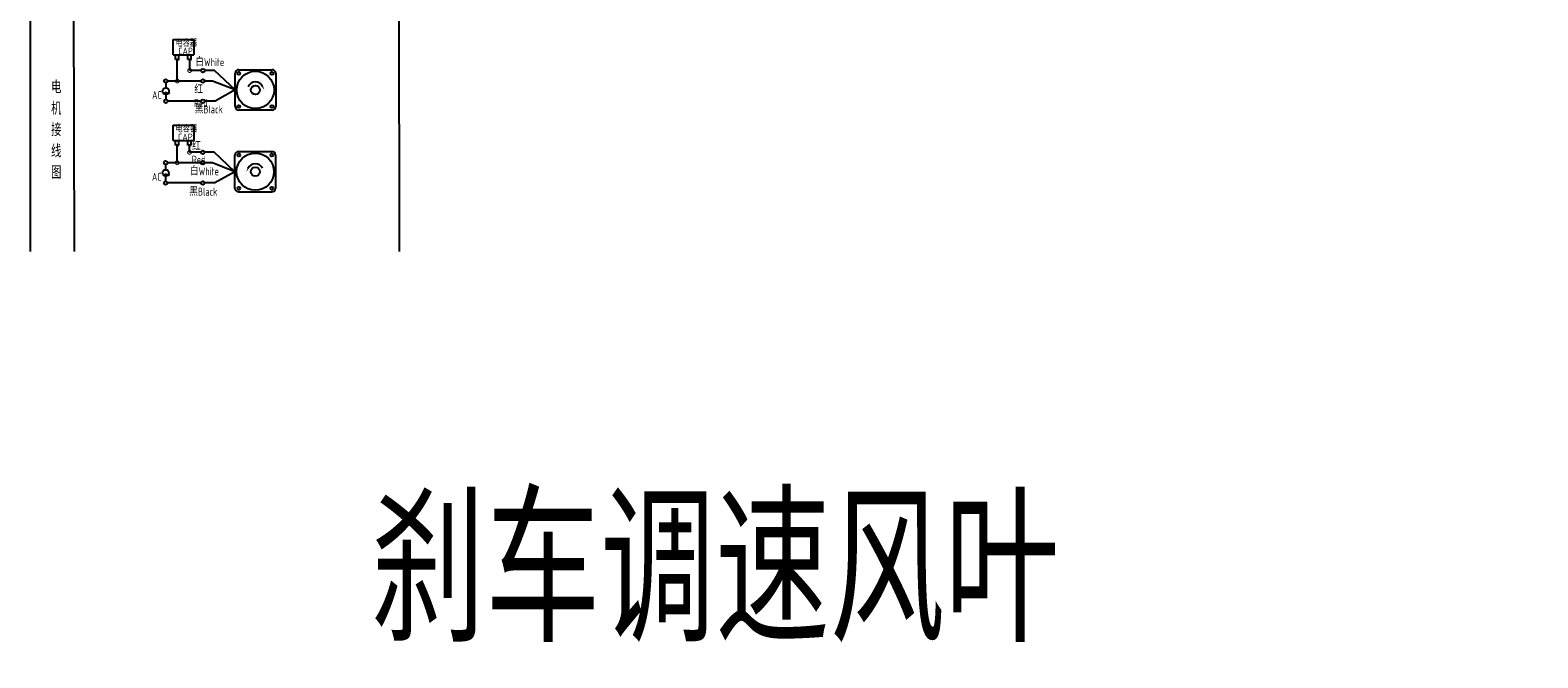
# Model space of a CAD drawing. Header units: inches. Extents: x 837 to 6223, y -2862 to 3098.
# Tile 67 of 139: x 5169 to 6220, y -1130 to -692. Entities that reach past the tile are written whole.
import ezdxf

# ---------------------------------------------------------------- set-up
doc = ezdxf.new("R2010")
doc.units = ezdxf.units.IN
doc.header["$LTSCALE"] = 10
doc.header["$MEASUREMENT"] = 0
for name, color, linetype in [('1轮廓实线层', 7, 'Continuous'), ('2细线层', 4, 'Continuous'), ('6文字层', 3, 'Continuous'), ('7标注层', 4, 'Continuous')]:
    doc.layers.add(name, color=color, linetype=linetype)
doc.styles.add('PC_TEXTSTYLE', font='isocp.shx', dxfattribs={"width": 0.8, "bigfont": 'HZFS.SHX'})

# ---------------------------------------------------------------- blocks, each defined once
blk = doc.blocks.new('_DotSmall')
at = {"color": 0, "linetype": 'ByBlock', "const_width": 0.5}
blk.add_lwpolyline([(-0.0625, 0, 1), (0.0625, 0, 1)], format="xyb", close=True, dxfattribs=at)

msp = doc.modelspace()

# ---------------------------------------------------------------- linework, layer by layer
at = {"layer": '1轮廓实线层'}
for p, q in [((5168.98858, -387.74639), (5168.98858, -702.88167)), ((5168.98858, -643.06972), (5168.98858, -846.60125)), ((5168.98858, -658.18914), (5168.98858, -846.60125)), ((5425.93542, -658.18914), (5426.24751, -846.60123))]:
    msp.add_line(p, q, dxfattribs=at)
at = {"layer": '2细线层'}
for p, q in [((5199.96578, -846.60123), (5199.51485, -675.29925)), ((5268.62828, -709.50288), (5268.62828, -698.82398)), ((5268.62828, -698.82398), (5283.16062, -698.82398)), ((5283.16062, -698.82398), (5283.16062, -709.50288)), ((5268.62828, -709.50288), (5283.1023, -709.50288)), ((5270.33193, -712.699), (5270.33193, -709.50288)), ((5271.53948, -712.699), (5270.33193, -712.699)), ((5271.50557, -712.699), (5272.71312, -712.699)), ((5271.53948, -727.7555), (5271.53948, -712.699)), ((5272.6792, -712.699), (5272.6792, -709.50288)), ((5278.93778, -712.69142), (5278.93778, -709.4953)), ((5280.14532, -712.69142), (5278.93778, -712.69142)), ((5280.11141, -712.69142), (5281.31896, -712.69142)), ((5280.14532, -720.45652), (5280.14532, -712.66021)), ((5281.28505, -712.69142), (5281.28505, -709.4953)), ((5288.09188, -720.45652), (5280.14532, -720.45652)), ((5297.42255, -720.45652), (5290.60694, -720.45652)), ((5311.85155, -733.9552), (5297.42255, -720.45652)), ((5288.09772, -727.7555), (5271.53948, -727.7555)), ((5311.85155, -733.9552), (5297.85952, -741.81518)), ((5288.09188, -741.81518), (5264.8234, -741.81518)), ((5297.85952, -741.81518), (5290.60694, -741.81518)), ((5268.54436, -769.19263), (5268.54436, -758.51373)), ((5268.54436, -758.51373), (5283.0767, -758.51373)), ((5283.0767, -758.51373), (5283.0767, -769.19263)), ((5268.54436, -769.19263), (5283.01838, -769.19263)), ((5270.24801, -772.38874), (5270.24801, -769.19263)), ((5271.45556, -772.38874), (5270.24801, -772.38874)), ((5271.42165, -784.71921), (5271.42165, -772.38874)), ((5271.42165, -772.38874), (5272.6292, -772.38874)), ((5272.59528, -772.38874), (5272.59528, -769.19263)), ((5278.85386, -772.38117), (5278.85386, -769.18505)), ((5280.0614, -772.38117), (5278.85386, -772.38117)), ((5280.02749, -772.38117), (5281.23504, -772.38117)), ((5280.02749, -777.42024), (5280.02749, -772.38761)), ((5287.97405, -777.42024), (5280.02749, -777.42024)), ((5281.20113, -772.38117), (5281.20113, -769.18505)), ((5297.30472, -777.42024), (5290.48911, -777.42024)), ((5311.73371, -790.91892), (5297.30472, -777.42024)), ((5287.97989, -784.71921), (5271.42165, -784.71921)), ((5311.73371, -790.91892), (5297.74168, -798.7789)), ((5287.97405, -798.7789), (5264.70557, -798.7789)), ((5297.74168, -798.7789), (5290.48911, -798.7789)), ((5314.24305, -805.03393), (5337.4544, -805.03393))]:
    msp.add_line(p, q, dxfattribs=at)
at = {"layer": '2细线层', "color": 4}
for p, q in [((5311.85155, -745.56087), (5311.85155, -722.34952)), ((5314.36088, -719.84019), (5337.57223, -719.84019)), ((5340.08157, -722.34952), (5340.08157, -745.56087)), ((5337.57223, -748.07021), (5314.36088, -748.07021)), ((5315.38872, -748.07021), (5314.36088, -748.07021)), ((5314.24305, -776.8039), (5337.4544, -776.8039)), ((5311.73371, -802.52459), (5311.73371, -779.31324)), ((5339.96374, -779.31324), (5339.96374, -802.52459))]:
    msp.add_line(p, q, dxfattribs=at)
at = {"layer": '2细线层'}
for points in [[(5331.00043, -731.60786, 0, 0, 0), (5331.00043, -731.60786, 0.941, 0, 0), (5332.12698, -734.02376, 0, 0, 0)], [(5320.81485, -788.57158, 0, 0, 0), (5320.81485, -788.57158, 0.941, 0, 0), (5319.6883, -790.98748, 0, 0, 0)]]:
    msp.add_lwpolyline(points, format="xyseb", dxfattribs=at)
for centre in [(5289.34941, -720.45652), (5263.51098, -727.7555), (5289.35525, -727.7555), (5263.53172, -741.81518), (5289.34941, -741.81518), (5289.23158, -777.42024), (5263.39314, -784.71921), (5289.23742, -784.71921), (5263.41389, -798.7789), (5289.23158, -798.7789)]:
    msp.add_circle(centre, 1.25753, dxfattribs=at)
at = {"layer": '2细线层', "color": 4}
for centre, radius in [((5325.96656, -733.9552), 12.99077), ((5314.43317, -722.4218), 1.01942), ((5337.49995, -722.4218), 1.01942), ((5325.96656, -733.9552), 3.13667), ((5314.43317, -745.48859), 1.01942), ((5337.49995, -745.48859), 1.01942), ((5325.84872, -790.91892), 12.99077), ((5314.31533, -779.38552), 1.01942), ((5325.84872, -790.91892), 3.13667), ((5337.38212, -779.38552), 1.01942), ((5314.31533, -802.45231), 1.01942), ((5337.38212, -802.45231), 1.01942)]:
    msp.add_circle(centre, radius, dxfattribs=at)
for centre, start, end in [((5314.36088, -722.34952), 90, 180), ((5337.57223, -722.34952), 0, 90), ((5314.36088, -745.56087), 180, 270), ((5337.57223, -745.56087), 270, 0), ((5314.24305, -779.31324), 90, 180), ((5337.4544, -779.31324), 0, 90), ((5314.24305, -802.52459), 180, 270), ((5337.4544, -802.52459), 270, 0)]:
    msp.add_arc(centre, 2.50934, start, end, dxfattribs=at)
at = {"layer": '2细线层'}
for centre in [(5325.96656, -733.9552), (5325.84872, -790.91892)]:
    msp.add_arc(centre, 5.55426, 25, 156.22351377, dxfattribs=at)
at = {"layer": '7标注层'}
for p, q in [((5263.52445, -729.01295), (5263.52669, -732.57301)), ((5271.53948, -727.7555), (5264.76851, -727.7555)), ((5296.13131, -727.7555), (5290.61278, -727.7555)), ((5311.85155, -733.9552), (5296.13131, -727.7555)), ((5263.52948, -736.99759), (5263.53172, -740.55765)), ((5263.40662, -785.97667), (5263.40886, -789.53673)), ((5271.42165, -784.71921), (5264.65068, -784.71921)), ((5296.01348, -784.71921), (5290.49495, -784.71921)), ((5311.73371, -790.91892), (5296.01348, -784.71921)), ((5263.41164, -793.96131), (5263.41389, -797.52137))]:
    msp.add_line(p, q, dxfattribs=at)
for centre in [(5263.52808, -734.7853), (5263.41025, -791.74902)]:
    msp.add_circle(centre, 2.21229, dxfattribs=at)

# ---------------------------------------------------------------- block references
at = {"layer": '2细线层'}
for p, xscale, yscale, zscale, rotation in [((5280.14532, -720.45652), 5.299573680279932, 5.299573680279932, 5.299573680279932, 0.05529606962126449), ((5271.53948, -727.7555), 5.299573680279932, 5.299573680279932, 5.299573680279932, 0.05529606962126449), ((5280.02749, -777.42024), 5.299573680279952, 5.299573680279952, 5.299573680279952, 0.05529606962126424), ((5271.42165, -784.71921), 5.299573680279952, 5.299573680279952, 5.299573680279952, 0.05529606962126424)]:
    msp.add_blockref('_DotSmall', p, dxfattribs=dict(at, xscale=xscale, yscale=yscale, zscale=zscale, rotation=rotation))

# ---------------------------------------------------------------- texts
at = {"layer": '6文字层', "style": 'PC_TEXTSTYLE'}
for s, insert, char_height, width, attachment_point in [('\\pi0.61362;电容器', (5269.51266, -699.04491), 4.7060261, 25.3033154, 1), ('\\pi3.1962;CAP', (5268.98556, -704.44422), 4.7060261, 14.4740203, 1), ('白White', (5284.09513, -711.79069), 5.590759, 19.2640921, 1), ('{\\C3;     电\\P     机\\P     接\\P     线\\P     图}', (5176.96116, -727.46024), 8.9248914, 175.8223704, 2), ('\\pi0.11496;~', (5261.52995, -730.76923), 11.3057572, 3.8477626, 1), ('\\pi2.1218;AC', (5251.86948, -734.74466), 5.590759, 10.0579945, 1), ('\\pi0.16814;红Red', (5283.23617, -730.90166), 5.590759, 14.2985603, 1), ('黑Black', (5283.69528, -744.65132), 5.590759, 20.0394661, 1), ('\\pi0.61362;电容器', (5269.56863, -758.75987), 4.7060261, 21.7768116, 1), ('\\pi3.1962;CAP', (5268.824, -764.34219), 4.7060261, 14.4740203, 1), ('\\pi0.16814;红Red', (5281.65266, -770.40036), 5.590759, 14.2985603, 1), ('白White', (5280.35868, -787.85757), 5.590759, 21.6531437, 1), ('\\pi0.11496;~', (5261.41212, -787.73295), 11.3057572, 3.8477626, 1), ('\\pi2.1218;AC', (5251.75165, -791.70838), 5.590759, 10.0579945, 1), ('黑Black', (5279.87776, -802.04238), 5.590759, 20.9993997, 1), ('{\\C3;刹车调速风叶}', (5406.25312, -1018.62914), 100, 626.7174568, 1)]:
    msp.add_mtext(s, dxfattribs=dict(at, insert=insert, char_height=char_height, width=width, attachment_point=attachment_point))

doc.saveas('drawing.dxf')
